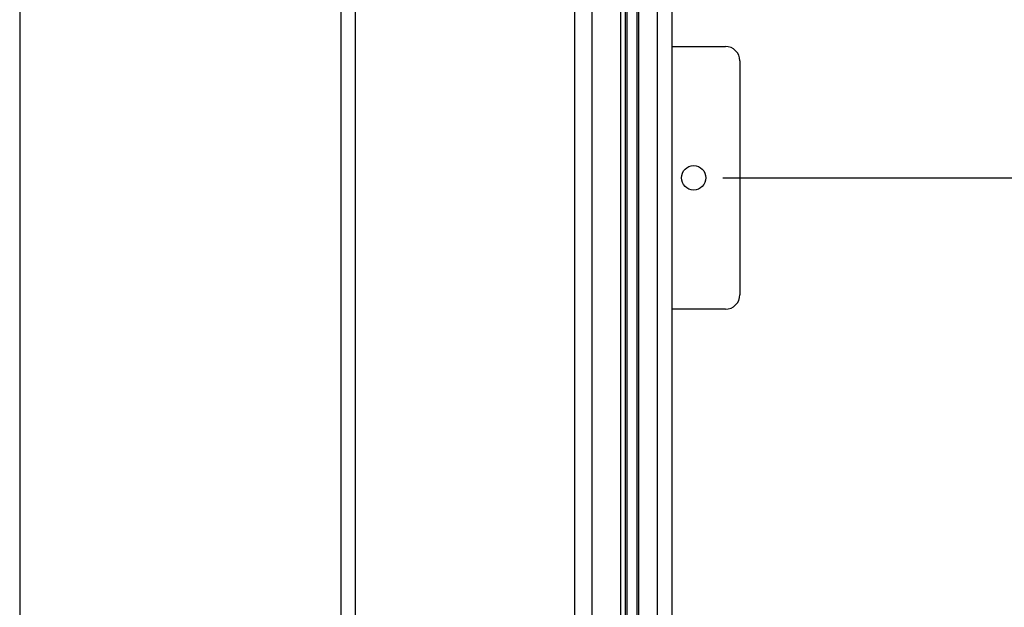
# Model space of a CAD drawing. Header units: inches. Extents: x 144.9 to 238.4, y 214.8 to 247.7.
# Tile 199 of 256: x 186.242 to 187.822, y 221.448 to 222.39. Entities that reach past the tile are written whole.
import ezdxf

# ---------------------------------------------------------------- set-up
doc = ezdxf.new("R2010")
doc.units = ezdxf.units.IN
doc.header["$LTSCALE"] = 0.25
doc.header["$MEASUREMENT"] = 0
doc.layers.add('ANNOTATIONS', color=1, linetype='Continuous')
doc.layers.add('MOTOR RH', color=7, linetype='Continuous')
doc.styles.add('ARIAL', font='arial.ttf', dxfattribs={"height": 0.09375})
doc.dimstyles.new('STANDARD$0', dxfattribs={"dimtxt": 0.09375, "dimasz": 0.09375, "dimexe": 0.03125, "dimexo": 0.046875, "dimgap": 0.09, "dimtad": 0, "dimtih": 1, "dimtoh": 1, "dimdec": 4, "dimzin": 0, "dimdsep": 46, "dimtxsty": 'ARIAL', "dimcen": 0.09, "dimadec": 0, "dimazin": 0, "dimtfac": 1, "dimtdec": 4, "dimtofl": 0, "dimtmove": 0, "dimatfit": 1, "dimfxl": 1, "dimtolj": 1, "dimtzin": 0, "dimarcsym": 0})

# ---------------------------------------------------------------- blocks, each defined once
blk = doc.blocks.new('*D67')
at = {"layer": 'ANNOTATIONS', "color": 0, "lineweight": -2, "transparency": 16777216}
for p, q in [((187.3708, 222.1369), (188.5836, 222.1369)), ((188.5524, 222.0431), (188.5524, 221.4458)), ((188.5524, 220.4002), (188.5524, 221.0121)), ((187.3386, 220.3064), (188.5836, 220.3064))]:
    blk.add_line(p, q, dxfattribs=at)
at = {"layer": 'ANNOTATIONS', "color": 0, "transparency": 16777216}
for points in [[(188.5367, 222.0431), (188.568, 222.0431), (188.5524, 222.1369)], [(188.5367, 220.4002), (188.568, 220.4002), (188.5524, 220.3064)]]:
    blk.add_solid(points, dxfattribs=at)
at = {"layer": 'defpoints', "color": 0, "transparency": 16777216}
for p in [(187.324, 222.1369), (188.5524, 222.1369), (187.2917, 220.3064)]:
    blk.add_point(p, dxfattribs=at)
at = {"layer": 'ANNOTATIONS', "color": 0, "transparency": 16777216, "insert": (188.5524, 221.229), "char_height": 0.09375, "attachment_point": 5, "style": 'ARIAL'}
blk.add_mtext('\\A1;51"\\PPHOTOEYE', dxfattribs=at)
blk = doc.blocks.new('*D37')
at = {"layer": 'ANNOTATIONS', "color": 0, "lineweight": -2, "transparency": 16777216}
for p, q in [((187.6288, 224.1521), (189.4644, 224.1521)), ((189.4331, 224.0583), (189.4331, 222.4467)), ((189.4331, 220.4002), (189.4331, 222.0118)), ((187.383, 220.3064), (189.4644, 220.3064))]:
    blk.add_line(p, q, dxfattribs=at)
at = {"layer": 'ANNOTATIONS', "color": 0, "transparency": 16777216}
for points in [[(189.4175, 224.0583), (189.4488, 224.0583), (189.4331, 224.1521)], [(189.4175, 220.4002), (189.4488, 220.4002), (189.4331, 220.3064)]]:
    blk.add_solid(points, dxfattribs=at)
at = {"layer": 'defpoints', "color": 0, "transparency": 16777216}
for p in [(187.582, 224.1521), (189.4331, 224.1521), (187.3362, 220.3064)]:
    blk.add_point(p, dxfattribs=at)
at = {"layer": 'ANNOTATIONS', "color": 0, "transparency": 16777216, "insert": (189.4331, 222.2292), "char_height": 0.09375, "attachment_point": 5, "style": 'ARIAL'}
blk.add_mtext('\\A1;OPENING\\P HEIGHT', dxfattribs=at)

msp = doc.modelspace()

# ---------------------------------------------------------------- linework, layer by layer
at = {"layer": 'MOTOR RH'}
for p, q in [((186.24241, 226.69847), (186.24241, 220.30642)), ((186.75804, 220.30642), (186.75804, 226.69847)), ((187.21741, 220.45897), (187.21741, 224.98617)), ((187.23304, 220.32316), (187.23304, 224.98611)), ((187.21429, 220.92772), (187.21429, 224.56053)), ((187.23616, 220.92772), (187.23616, 224.56053)), ((186.78148, 220.30642), (186.78148, 224.30643)), ((187.13304, 220.62289), (187.13304, 224.30643)), ((187.16038, 224.27486), (187.16038, 220.68186)), ((187.20704, 220.78222), (187.20704, 224.27486)), ((187.26585, 220.67776), (187.26585, 224.06424)), ((187.28929, 220.7008), (187.28929, 224.05873)), ((187.28929, 222.3475), (187.3749, 222.3475)), ((187.398, 222.3244), (187.398, 221.9494)), ((187.3749, 221.9263), (187.28929, 221.9263))]:
    msp.add_line(p, q, dxfattribs=at)
msp.add_circle((187.32395, 222.1369), 0.01962, dxfattribs=at)
for centre, start, end in [((187.3749, 222.3244), 0, 90), ((187.3749, 221.9494), 270, 0)]:
    msp.add_arc(centre, 0.0231, start, end, dxfattribs=at)

# ---------------------------------------------------------------- dimensions: what is measured, and where the dimension line sits
at = {"layer": 'ANNOTATIONS'}
dim = msp.add_linear_dim(base=(189.43314, 224.15206), p1=(187.33616, 220.30642), p2=(187.58196, 224.15206), angle=90, text='OPENING\\P HEIGHT', dimstyle='STANDARD$0', dxfattribs=at)
dim.commit()
dim.dimension.update_dxf_attribs({"geometry": '*D37', "text_midpoint": (189.43314, 222.22924)})
dim = msp.add_linear_dim(base=(188.55235, 222.1369), p1=(187.29173, 220.30642), p2=(187.32395, 222.1369), angle=90, text='51"\\PPHOTOEYE', dimstyle='STANDARD$0', dxfattribs=at)
dim.commit()
dim.dimension.update_dxf_attribs({"geometry": '*D67', "text_midpoint": (188.55235, 221.22897), "dimtype": 160})

doc.saveas('drawing.dxf')
